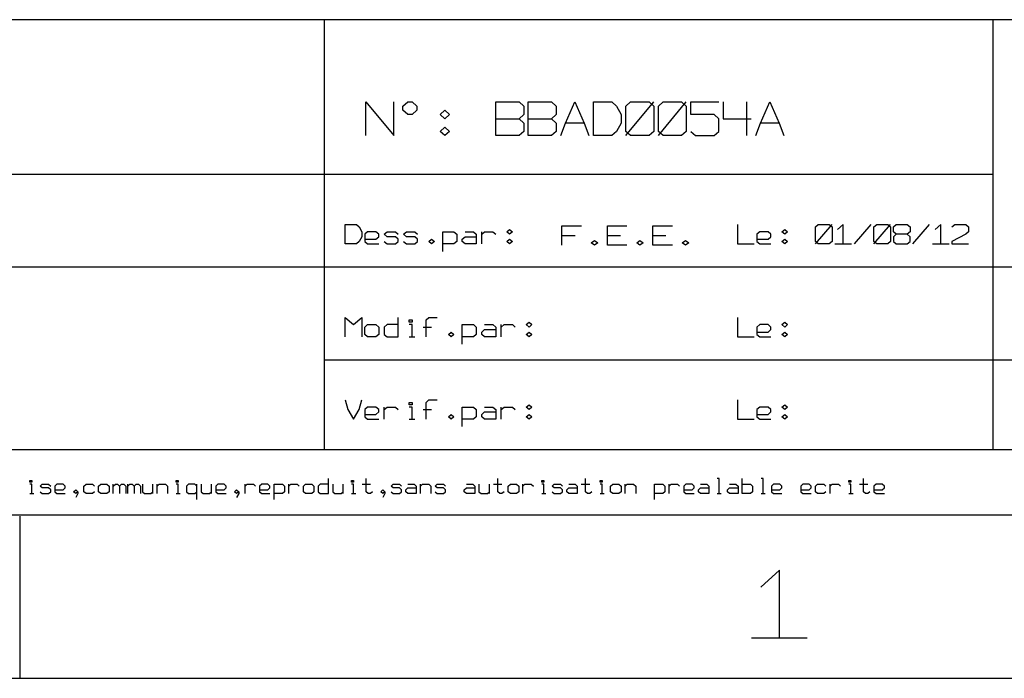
# Model space of a CAD drawing. Extents: x -92 to 503, y -336 to 505.
# Tile 2 of 14: x 205 to 377, y -336 to -221. Entities that reach past the tile are written whole.
import ezdxf

# ---------------------------------------------------------------- set-up
doc = ezdxf.new("R2010")
doc.units = 0
doc.layers.add('1', color=1, linetype='CONTINUOUS')

msp = doc.modelspace()

# ---------------------------------------------------------------- linework, layer by layer
at = {"layer": '1'}
for p, q in [((474.03, -220.98), (42.85, -220.98)), ((258.43, -295.85), (258.43, -220.98)), ((374.85, -295.85), (374.85, -220.98)), ((265.63, -241.18), (265.63, -235.28)), ((265.63, -235.28), (270.48, -241.18)), ((270.48, -241.18), (270.48, -235.28)), ((272.08, -236.03), (272.9, -235.28)), ((272.08, -236.75), (272.08, -236.03)), ((272.9, -235.28), (273.7, -235.28)), ((273.7, -235.28), (274.5, -236.03)), ((274.5, -236.03), (274.5, -236.75)), ((288.25, -241.18), (288.25, -235.28)), ((288.25, -235.28), (292.3, -235.28)), ((292.3, -235.28), (293.1, -236.03)), ((293.1, -236.03), (293.1, -237.5)), ((293.9, -241.18), (293.9, -235.28)), ((293.9, -235.28), (297.95, -235.28)), ((297.95, -235.28), (298.75, -236.03)), ((298.75, -236.03), (298.75, -237.5)), ((300.38, -238.98), (302, -235.28)), ((302, -235.28), (303.6, -238.98)), ((305.23, -241.18), (305.23, -235.28)), ((305.23, -235.28), (308.45, -235.28)), ((308.45, -235.28), (309.28, -236.03)), ((309.28, -236.03), (310.08, -237.5)), ((310.88, -236.03), (311.7, -235.28)), ((310.88, -241.18), (315.73, -235.28)), ((310.88, -240.43), (310.88, -236.03)), ((311.7, -235.28), (314.93, -235.28)), ((314.93, -235.28), (315.73, -236.03)), ((315.73, -236.03), (315.73, -240.43)), ((316.55, -236.03), (317.35, -235.28)), ((316.55, -241.18), (321.4, -235.28)), ((316.55, -240.43), (316.55, -236.03)), ((317.35, -235.28), (320.58, -235.28)), ((320.58, -235.28), (321.4, -236.03)), ((321.4, -236.03), (321.4, -240.43)), ((322.2, -237.5), (322.2, -235.28)), ((322.2, -235.28), (327.05, -235.28)), ((327.85, -235.28), (327.85, -238.23)), ((331.9, -235.28), (331.9, -241.18)), ((334.33, -238.98), (335.95, -235.28)), ((335.95, -235.28), (337.55, -238.98)), ((272.9, -237.5), (272.08, -236.75)), ((273.7, -237.5), (272.9, -237.5)), ((274.5, -236.75), (273.7, -237.5)), ((278.55, -237.5), (279.35, -236.75)), ((279.35, -238.23), (278.55, -237.5)), ((279.35, -236.75), (280.18, -237.5)), ((280.18, -237.5), (279.35, -238.23)), ((288.25, -238.23), (292.3, -238.23)), ((293.1, -237.5), (292.3, -238.23)), ((292.3, -238.23), (293.1, -238.98)), ((293.9, -238.23), (297.95, -238.23)), ((298.75, -237.5), (297.95, -238.23)), ((297.95, -238.23), (298.75, -238.98)), ((310.08, -237.5), (310.08, -238.98)), ((326.25, -237.5), (322.2, -237.5)), ((327.05, -238.23), (326.25, -237.5)), ((327.05, -240.43), (327.05, -238.23)), ((327.85, -238.23), (332.7, -238.23)), ((278.55, -240.43), (279.35, -239.7)), ((279.35, -239.7), (280.18, -240.43)), ((293.1, -238.98), (293.1, -240.43)), ((298.75, -238.98), (298.75, -240.43)), ((299.58, -241.18), (300.38, -238.98)), ((303.6, -238.98), (300.38, -238.98)), ((303.6, -238.98), (304.43, -241.18)), ((310.08, -238.98), (309.28, -240.43)), ((333.53, -241.18), (334.33, -238.98)), ((337.55, -238.98), (334.33, -238.98)), ((337.55, -238.98), (338.38, -241.18)), ((279.35, -241.18), (278.55, -240.43)), ((280.18, -240.43), (279.35, -241.18)), ((292.3, -241.18), (288.25, -241.18)), ((293.1, -240.43), (292.3, -241.18)), ((297.95, -241.18), (293.9, -241.18)), ((298.75, -240.43), (297.95, -241.18)), ((308.45, -241.18), (305.23, -241.18)), ((309.28, -240.43), (308.45, -241.18)), ((311.7, -241.18), (310.88, -240.43)), ((314.93, -241.18), (311.7, -241.18)), ((315.73, -240.43), (314.93, -241.18)), ((317.35, -241.18), (316.55, -240.43)), ((320.58, -241.18), (317.35, -241.18)), ((321.4, -240.43), (320.58, -241.18)), ((322.2, -240.43), (323, -241.18)), ((323, -241.18), (326.25, -241.18)), ((326.25, -241.18), (327.05, -240.43)), ((374.85, -247.93), (42.85, -247.93)), ((262.03, -260.05), (262.03, -256.65)), ((262.03, -256.65), (263.98, -256.65)), ((263.98, -256.65), (264.45, -257.08)), ((264.45, -257.08), (264.93, -257.93)), ((299.75, -260.28), (299.75, -256.88)), ((299.75, -256.88), (303.15, -256.88)), ((307.68, -260.28), (307.68, -256.88)), ((307.68, -256.88), (311.08, -256.88)), ((315.6, -260.28), (315.6, -256.88)), ((315.6, -256.88), (319, -256.88)), ((330.3, -256.65), (330.3, -260.05)), ((343.88, -257.08), (344.35, -256.65)), ((343.88, -260.05), (346.78, -256.65)), ((343.88, -259.63), (343.88, -257.08)), ((344.35, -256.65), (346.3, -256.65)), ((346.3, -256.65), (346.78, -257.08)), ((346.78, -257.08), (346.78, -259.63)), ((348.73, -256.65), (347.75, -257.5)), ((348.73, -260.05), (348.73, -256.65)), ((350.68, -260.05), (353.58, -256.65)), ((354.05, -257.08), (354.55, -256.65)), ((354.05, -260.05), (356.98, -256.65)), ((354.05, -259.63), (354.05, -257.08)), ((354.55, -256.65), (356.48, -256.65)), ((356.48, -256.65), (356.98, -257.08)), ((356.98, -257.08), (356.98, -259.63)), ((357.45, -257.08), (357.95, -256.65)), ((357.45, -257.93), (357.45, -257.08)), ((357.95, -256.65), (359.88, -256.65)), ((359.88, -256.65), (360.38, -257.08)), ((360.38, -257.08), (360.38, -257.93)), ((360.85, -260.05), (363.75, -256.65)), ((365.7, -256.65), (364.73, -257.5)), ((365.7, -260.05), (365.7, -256.65)), ((367.65, -257.08), (368.13, -256.65)), ((368.13, -256.65), (370.08, -256.65)), ((370.08, -256.65), (370.55, -257.08)), ((370.55, -257.08), (370.55, -257.93)), ((264.93, -258.78), (264.45, -259.63)), ((264.93, -257.93), (264.93, -258.78)), ((265.9, -257.93), (265.43, -258.35)), ((265.43, -258.35), (265.43, -259.63)), ((267.35, -257.93), (265.9, -257.93)), ((267.85, -258.35), (267.35, -257.93)), ((267.35, -259.2), (267.85, -258.78)), ((267.85, -258.78), (267.85, -258.35)), ((268.83, -258.35), (269.3, -257.93)), ((269.3, -258.78), (268.83, -258.35)), ((269.3, -257.93), (270.75, -257.93)), ((270.75, -258.78), (269.3, -258.78)), ((270.75, -257.93), (271.25, -258.35)), ((271.25, -259.2), (270.75, -258.78)), ((272.2, -258.35), (272.7, -257.93)), ((272.7, -258.78), (272.2, -258.35)), ((272.7, -257.93), (274.15, -257.93)), ((274.15, -258.78), (272.7, -258.78)), ((274.15, -257.93), (274.63, -258.35)), ((274.63, -259.2), (274.15, -258.78)), ((279, -261.33), (279, -257.93)), ((279, -257.93), (280.95, -257.93)), ((280.95, -257.93), (281.43, -258.35)), ((281.43, -258.35), (281.43, -259.63)), ((282.4, -259.2), (282.88, -258.78)), ((282.88, -257.93), (284.33, -257.93)), ((282.88, -258.78), (284.83, -258.78)), ((284.33, -257.93), (284.83, -258.35)), ((284.83, -258.35), (284.83, -260.05)), ((285.8, -260.05), (285.8, -257.93)), ((285.8, -258.35), (286.28, -257.93)), ((286.28, -257.93), (287.73, -257.93)), ((287.73, -257.93), (288.23, -258.35)), ((290.15, -257.93), (290.65, -257.5)), ((290.65, -258.35), (290.15, -257.93)), ((290.65, -257.5), (291.13, -257.93)), ((291.13, -257.93), (290.65, -258.35)), ((299.75, -258.58), (302.03, -258.58)), ((307.68, -258.58), (309.93, -258.58)), ((315.6, -258.58), (317.85, -258.58)), ((334.18, -257.93), (333.7, -258.35)), ((333.7, -258.35), (333.7, -259.63)), ((335.63, -257.93), (334.18, -257.93)), ((336.13, -258.35), (335.63, -257.93)), ((335.63, -259.2), (336.13, -258.78)), ((336.13, -258.78), (336.13, -258.35)), ((338.05, -257.93), (338.55, -257.5)), ((338.55, -258.35), (338.05, -257.93)), ((338.55, -257.5), (339.03, -257.93)), ((339.03, -257.93), (338.55, -258.35)), ((357.95, -258.35), (357.45, -257.93)), ((357.95, -258.35), (357.45, -258.78)), ((357.45, -258.78), (357.45, -259.63)), ((359.88, -258.35), (357.95, -258.35)), ((360.38, -257.93), (359.88, -258.35)), ((360.38, -258.78), (359.88, -258.35)), ((360.38, -259.63), (360.38, -258.78)), ((370.08, -258.35), (367.65, -259.63)), ((370.55, -257.93), (370.08, -258.35)), ((263.98, -260.05), (262.03, -260.05)), ((264.45, -259.63), (263.98, -260.05)), ((265.43, -259.2), (267.35, -259.2)), ((265.43, -259.63), (265.9, -260.05)), ((265.9, -260.05), (267.85, -260.05)), ((268.83, -259.63), (269.3, -260.05)), ((269.3, -260.05), (270.75, -260.05)), ((270.75, -260.05), (271.25, -259.63)), ((271.25, -259.63), (271.25, -259.2)), ((272.2, -259.63), (272.7, -260.05)), ((272.7, -260.05), (274.15, -260.05)), ((274.15, -260.05), (274.63, -259.63)), ((274.63, -259.63), (274.63, -259.2)), ((276.58, -259.63), (277.05, -259.2)), ((277.05, -260.05), (276.58, -259.63)), ((277.05, -259.2), (277.55, -259.63)), ((277.55, -259.63), (277.05, -260.05)), ((280.95, -260.05), (279, -260.05)), ((281.43, -259.63), (280.95, -260.05)), ((282.4, -259.63), (282.4, -259.2)), ((282.88, -260.05), (282.4, -259.63)), ((284.83, -260.05), (282.88, -260.05)), ((290.15, -259.63), (290.65, -259.2)), ((290.65, -260.05), (290.15, -259.63)), ((290.65, -259.2), (291.13, -259.63)), ((291.13, -259.63), (290.65, -260.05)), ((304.85, -259.85), (305.4, -259.43)), ((305.4, -260.28), (304.85, -259.85)), ((305.4, -259.43), (305.98, -259.85)), ((305.98, -259.85), (305.4, -260.28)), ((311.08, -260.28), (307.68, -260.28)), ((312.78, -259.85), (313.33, -259.43)), ((313.33, -260.28), (312.78, -259.85)), ((313.33, -259.43), (313.9, -259.85)), ((313.9, -259.85), (313.33, -260.28)), ((319, -260.28), (315.6, -260.28)), ((320.7, -259.85), (321.25, -259.43)), ((321.25, -260.28), (320.7, -259.85)), ((321.25, -259.43), (321.83, -259.85)), ((321.83, -259.85), (321.25, -260.28)), ((330.3, -260.05), (333.2, -260.05)), ((333.7, -259.2), (335.63, -259.2)), ((333.7, -259.63), (334.18, -260.05)), ((334.18, -260.05), (336.13, -260.05)), ((338.05, -259.63), (338.55, -259.2)), ((338.55, -260.05), (338.05, -259.63)), ((338.55, -259.2), (339.03, -259.63)), ((339.03, -259.63), (338.55, -260.05)), ((344.35, -260.05), (343.88, -259.63)), ((346.3, -260.05), (344.35, -260.05)), ((346.78, -259.63), (346.3, -260.05)), ((347.28, -260.05), (350.18, -260.05)), ((354.55, -260.05), (354.05, -259.63)), ((356.48, -260.05), (354.55, -260.05)), ((356.98, -259.63), (356.48, -260.05)), ((357.45, -259.63), (357.95, -260.05)), ((357.95, -260.05), (359.88, -260.05)), ((359.88, -260.05), (360.38, -259.63)), ((364.25, -260.05), (367.15, -260.05)), ((367.65, -259.63), (367.65, -260.05)), ((367.65, -260.05), (370.55, -260.05)), ((474.03, -264.1), (42.85, -264.1)), ((262.03, -276.2), (262.03, -272.83)), ((262.03, -272.83), (263.48, -274.1)), ((263.48, -274.1), (264.93, -272.83)), ((264.93, -272.83), (264.93, -276.2)), ((265.43, -274.53), (265.9, -274.1)), ((265.9, -274.1), (267.35, -274.1)), ((267.35, -274.1), (267.85, -274.53)), ((269.3, -274.1), (268.83, -274.53)), ((271.25, -274.1), (269.3, -274.1)), ((271.25, -276.2), (271.25, -272.83)), ((273.18, -273.68), (273.18, -273.25)), ((273.18, -273.25), (273.68, -273.25)), ((273.68, -273.68), (273.18, -273.68)), ((273.68, -274.1), (273.18, -274.1)), ((273.68, -273.25), (273.68, -273.68)), ((273.68, -276.2), (273.68, -274.1)), ((276.1, -273.25), (276.58, -272.83)), ((276.1, -276.2), (276.1, -273.25)), ((276.58, -272.83), (278.03, -272.83)), ((282.4, -277.48), (282.4, -274.1)), ((282.4, -274.1), (284.33, -274.1)), ((284.33, -274.1), (284.83, -274.53)), ((286.28, -274.1), (287.73, -274.1)), ((287.73, -274.1), (288.23, -274.53)), ((289.18, -276.2), (289.18, -274.1)), ((289.18, -274.53), (289.68, -274.1)), ((289.68, -274.1), (291.13, -274.1)), ((291.13, -274.1), (291.6, -274.53)), ((293.55, -274.1), (294.03, -273.68)), ((294.03, -274.53), (293.55, -274.1)), ((294.03, -273.68), (294.53, -274.1)), ((294.53, -274.1), (294.03, -274.53)), ((330.3, -272.83), (330.3, -276.2)), ((334.18, -274.1), (333.7, -274.53)), ((335.63, -274.1), (334.18, -274.1)), ((336.13, -274.53), (335.63, -274.1)), ((338.05, -274.1), (338.55, -273.68)), ((338.55, -274.53), (338.05, -274.1)), ((338.55, -273.68), (339.03, -274.1)), ((339.03, -274.1), (338.55, -274.53)), ((265.43, -275.8), (265.43, -274.53)), ((265.9, -276.2), (265.43, -275.8)), ((267.85, -275.8), (267.35, -276.2)), ((267.85, -274.53), (267.85, -275.8)), ((268.83, -274.53), (268.83, -275.8)), ((268.83, -275.8), (269.3, -276.2)), ((275.6, -274.53), (277.05, -274.53)), ((279.98, -275.8), (280.45, -275.38)), ((280.45, -276.2), (279.98, -275.8)), ((280.45, -275.38), (280.95, -275.8)), ((280.95, -275.8), (280.45, -276.2)), ((284.83, -275.8), (284.33, -276.2)), ((284.83, -274.53), (284.83, -275.8)), ((285.8, -275.38), (286.28, -274.95)), ((285.8, -275.8), (285.8, -275.38)), ((286.28, -276.2), (285.8, -275.8)), ((286.28, -274.95), (288.23, -274.95)), ((288.23, -274.53), (288.23, -276.2)), ((293.55, -275.8), (294.03, -275.38)), ((294.03, -276.2), (293.55, -275.8)), ((294.03, -275.38), (294.53, -275.8)), ((294.53, -275.8), (294.03, -276.2)), ((333.7, -274.53), (333.7, -275.8)), ((333.7, -275.38), (335.63, -275.38)), ((333.7, -275.8), (334.18, -276.2)), ((335.63, -275.38), (336.13, -274.95)), ((336.13, -274.95), (336.13, -274.53)), ((338.05, -275.8), (338.55, -275.38)), ((338.55, -276.2), (338.05, -275.8)), ((338.55, -275.38), (339.03, -275.8)), ((339.03, -275.8), (338.55, -276.2)), ((267.35, -276.2), (265.9, -276.2)), ((269.3, -276.2), (271.25, -276.2)), ((273.18, -276.2), (274.15, -276.2)), ((284.33, -276.2), (282.4, -276.2)), ((288.23, -276.2), (286.28, -276.2)), ((330.3, -276.2), (333.2, -276.2)), ((334.18, -276.2), (336.13, -276.2)), ((474.03, -280.28), (258.43, -280.28)), ((262.03, -287.2), (262.5, -288.88)), ((264.45, -288.88), (264.93, -287.2)), ((273.18, -288.05), (273.18, -287.63)), ((273.18, -287.63), (273.68, -287.63)), ((273.68, -287.63), (273.68, -288.05)), ((276.1, -287.63), (276.58, -287.2)), ((276.1, -290.58), (276.1, -287.63)), ((276.58, -287.2), (278.03, -287.2)), ((330.3, -287.2), (330.3, -290.58)), ((262.5, -288.88), (263.48, -290.58)), ((263.48, -290.58), (264.45, -288.88)), ((265.9, -288.48), (265.43, -288.88)), ((265.43, -288.88), (265.43, -290.15)), ((267.35, -288.48), (265.9, -288.48)), ((267.85, -288.88), (267.35, -288.48)), ((267.35, -289.73), (267.85, -289.3)), ((267.85, -289.3), (267.85, -288.88)), ((268.83, -290.58), (268.83, -288.48)), ((268.83, -288.88), (269.3, -288.48)), ((269.3, -288.48), (270.75, -288.48)), ((270.75, -288.48), (271.25, -288.88)), ((273.68, -288.05), (273.18, -288.05)), ((273.68, -288.48), (273.18, -288.48)), ((273.68, -290.58), (273.68, -288.48)), ((275.6, -288.88), (277.05, -288.88)), ((282.4, -291.85), (282.4, -288.48)), ((282.4, -288.48), (284.33, -288.48)), ((284.33, -288.48), (284.83, -288.88)), ((284.83, -288.88), (284.83, -290.15)), ((285.8, -289.73), (286.28, -289.3)), ((286.28, -288.48), (287.73, -288.48)), ((286.28, -289.3), (288.23, -289.3)), ((287.73, -288.48), (288.23, -288.88)), ((288.23, -288.88), (288.23, -290.58)), ((289.18, -290.58), (289.18, -288.48)), ((289.18, -288.88), (289.68, -288.48)), ((289.68, -288.48), (291.13, -288.48)), ((291.13, -288.48), (291.6, -288.88)), ((293.55, -288.48), (294.03, -288.05)), ((294.03, -288.88), (293.55, -288.48)), ((294.03, -288.05), (294.53, -288.48)), ((294.53, -288.48), (294.03, -288.88)), ((334.18, -288.48), (333.7, -288.88)), ((333.7, -288.88), (333.7, -290.15)), ((335.63, -288.48), (334.18, -288.48)), ((336.13, -288.88), (335.63, -288.48)), ((335.63, -289.73), (336.13, -289.3)), ((336.13, -289.3), (336.13, -288.88)), ((338.05, -288.48), (338.55, -288.05)), ((338.55, -288.88), (338.05, -288.48)), ((338.55, -288.05), (339.03, -288.48)), ((339.03, -288.48), (338.55, -288.88)), ((265.43, -289.73), (267.35, -289.73)), ((265.43, -290.15), (265.9, -290.58)), ((265.9, -290.58), (267.85, -290.58)), ((273.18, -290.58), (274.15, -290.58)), ((279.98, -290.15), (280.45, -289.73)), ((280.45, -290.58), (279.98, -290.15)), ((280.45, -289.73), (280.95, -290.15)), ((280.95, -290.15), (280.45, -290.58)), ((284.33, -290.58), (282.4, -290.58)), ((284.83, -290.15), (284.33, -290.58)), ((285.8, -290.15), (285.8, -289.73)), ((286.28, -290.58), (285.8, -290.15)), ((288.23, -290.58), (286.28, -290.58)), ((293.55, -290.15), (294.03, -289.73)), ((294.03, -290.58), (293.55, -290.15)), ((294.03, -289.73), (294.53, -290.15)), ((294.53, -290.15), (294.03, -290.58)), ((330.3, -290.58), (333.2, -290.58)), ((333.7, -289.73), (335.63, -289.73)), ((333.7, -290.15), (334.18, -290.58)), ((334.18, -290.58), (336.13, -290.58)), ((338.05, -290.15), (338.55, -289.73)), ((338.55, -290.58), (338.05, -290.15)), ((338.55, -289.73), (339.03, -290.15)), ((339.03, -290.15), (338.55, -290.58)), ((42.85, -295.85), (474.03, -295.85)), ((207.1, -301.55), (207.1, -301.23)), ((207.1, -301.23), (207.48, -301.23)), ((207.48, -301.55), (207.1, -301.55)), ((207.48, -301.23), (207.48, -301.55)), ((232.58, -301.55), (232.58, -301.23)), ((232.58, -301.23), (232.93, -301.23)), ((232.93, -301.55), (232.58, -301.55)), ((232.93, -301.23), (232.93, -301.55)), ((259.13, -303.53), (259.13, -300.9)), ((263.13, -301.55), (263.13, -301.23)), ((263.13, -301.23), (263.48, -301.23)), ((263.48, -301.55), (263.13, -301.55)), ((263.48, -301.23), (263.48, -301.55)), ((265.68, -303.2), (265.68, -300.9)), ((288.58, -303.2), (288.58, -300.9)), ((296.23, -301.55), (296.23, -301.23)), ((296.23, -301.23), (296.58, -301.23)), ((296.58, -301.55), (296.23, -301.55)), ((296.58, -301.23), (296.58, -301.55)), ((303.85, -303.2), (303.85, -300.9)), ((306.4, -301.55), (306.4, -301.23)), ((306.4, -301.23), (306.78, -301.23)), ((306.78, -301.55), (306.4, -301.55)), ((306.78, -301.23), (306.78, -301.55)), ((327.15, -300.9), (326.78, -300.9)), ((327.15, -303.53), (327.15, -300.9)), ((331.15, -303.53), (331.15, -300.9)), ((334.78, -300.9), (334.43, -300.9)), ((334.78, -303.53), (334.78, -300.9)), ((349.7, -301.55), (349.7, -301.23)), ((349.7, -301.23), (350.05, -301.23)), ((350.05, -301.55), (349.7, -301.55)), ((350.05, -301.23), (350.05, -301.55)), ((352.25, -303.2), (352.25, -300.9)), ((207.48, -301.88), (207.1, -301.88)), ((207.48, -303.53), (207.48, -301.88)), ((208.93, -302.23), (209.28, -301.88)), ((209.28, -302.55), (208.93, -302.23)), ((208.93, -303.2), (209.28, -303.53)), ((209.28, -301.88), (210.38, -301.88)), ((210.38, -302.55), (209.28, -302.55)), ((210.38, -301.88), (210.75, -302.23)), ((210.75, -302.88), (210.38, -302.55)), ((210.38, -303.53), (210.75, -303.2)), ((210.75, -303.2), (210.75, -302.88)), ((211.83, -301.88), (211.48, -302.23)), ((211.48, -302.23), (211.48, -303.2)), ((211.48, -302.88), (212.93, -302.88)), ((211.48, -303.2), (211.83, -303.53)), ((212.93, -301.88), (211.83, -301.88)), ((213.28, -302.23), (212.93, -301.88)), ((212.93, -302.88), (213.28, -302.55)), ((213.28, -302.55), (213.28, -302.23)), ((214.75, -303.2), (215.1, -302.88)), ((215.1, -303.53), (214.75, -303.2)), ((215.1, -302.88), (215.48, -303.2)), ((215.48, -303.2), (215.1, -303.53)), ((215.48, -303.2), (215.48, -303.53)), ((216.55, -302.23), (216.93, -301.88)), ((216.55, -303.2), (216.55, -302.23)), ((216.93, -303.53), (216.55, -303.2)), ((216.93, -301.88), (218.03, -301.88)), ((218.03, -301.88), (218.38, -302.23)), ((218.38, -303.2), (218.03, -303.53)), ((219.1, -302.23), (219.48, -301.88)), ((219.1, -303.2), (219.1, -302.23)), ((219.48, -303.53), (219.1, -303.2)), ((219.48, -301.88), (220.55, -301.88)), ((220.55, -301.88), (220.93, -302.23)), ((220.93, -303.2), (220.55, -303.53)), ((220.93, -302.23), (220.93, -303.2)), ((221.65, -303.53), (221.65, -301.88)), ((221.65, -302.23), (222.03, -301.88)), ((222.03, -301.88), (222.38, -301.88)), ((222.38, -301.88), (222.75, -302.23)), ((222.75, -302.23), (223.1, -301.88)), ((222.75, -302.23), (222.75, -303.53)), ((223.1, -301.88), (223.48, -301.88)), ((223.48, -301.88), (223.83, -302.23)), ((223.83, -302.23), (223.83, -303.53)), ((224.2, -303.53), (224.2, -301.88)), ((224.2, -302.23), (224.55, -301.88)), ((224.55, -301.88), (224.93, -301.88)), ((224.93, -301.88), (225.3, -302.23)), ((225.3, -302.23), (225.65, -301.88)), ((225.3, -302.23), (225.3, -303.53)), ((225.65, -301.88), (226.03, -301.88)), ((226.03, -301.88), (226.38, -302.23)), ((226.38, -302.23), (226.38, -303.53)), ((226.75, -301.88), (226.75, -303.2)), ((226.75, -303.2), (227.1, -303.53)), ((228.2, -303.53), (228.55, -303.2)), ((228.55, -303.53), (228.55, -301.88)), ((229.3, -303.53), (229.3, -301.88)), ((229.3, -302.23), (229.65, -301.88)), ((229.65, -301.88), (230.75, -301.88)), ((230.75, -301.88), (231.1, -302.23)), ((231.1, -302.23), (231.1, -303.53)), ((232.93, -301.88), (232.58, -301.88)), ((232.93, -303.53), (232.93, -301.88)), ((234.75, -301.88), (234.38, -302.23)), ((234.38, -302.23), (234.38, -303.2)), ((234.38, -303.2), (234.75, -303.53)), ((235.83, -301.88), (234.75, -301.88)), ((236.2, -302.23), (235.83, -301.88)), ((235.83, -303.53), (236.2, -303.2)), ((236.2, -304.53), (236.2, -301.88)), ((236.93, -301.88), (236.93, -303.2)), ((236.93, -303.2), (237.3, -303.53)), ((238.38, -303.53), (238.75, -303.2)), ((238.75, -303.53), (238.75, -301.88)), ((239.85, -301.88), (239.48, -302.23)), ((239.48, -302.23), (239.48, -303.2)), ((239.48, -302.88), (240.93, -302.88)), ((239.48, -303.2), (239.85, -303.53)), ((240.93, -301.88), (239.85, -301.88)), ((241.3, -302.23), (240.93, -301.88)), ((240.93, -302.88), (241.3, -302.55)), ((241.3, -302.55), (241.3, -302.23)), ((242.75, -303.2), (243.1, -302.88)), ((243.1, -303.53), (242.75, -303.2)), ((243.1, -302.88), (243.48, -303.2)), ((243.48, -303.2), (243.1, -303.53)), ((243.48, -303.2), (243.48, -303.53)), ((244.58, -303.53), (244.58, -301.88)), ((244.58, -302.23), (244.93, -301.88)), ((244.93, -301.88), (246.03, -301.88)), ((246.03, -301.88), (246.38, -302.23)), ((247.48, -301.88), (247.13, -302.23)), ((247.13, -302.23), (247.13, -303.2)), ((247.13, -302.88), (248.58, -302.88)), ((247.13, -303.2), (247.48, -303.53)), ((248.58, -301.88), (247.48, -301.88)), ((248.93, -302.23), (248.58, -301.88)), ((248.58, -302.88), (248.93, -302.55)), ((248.93, -302.55), (248.93, -302.23)), ((249.65, -304.53), (249.65, -301.88)), ((249.65, -301.88), (251.13, -301.88)), ((251.13, -301.88), (251.48, -302.23)), ((251.48, -303.2), (251.13, -303.53)), ((251.48, -302.23), (251.48, -303.2)), ((252.2, -303.53), (252.2, -301.88)), ((252.2, -302.23), (252.58, -301.88)), ((252.58, -301.88), (253.65, -301.88)), ((253.65, -301.88), (254.03, -302.23)), ((254.75, -302.23), (255.13, -301.88)), ((254.75, -303.2), (254.75, -302.23)), ((255.13, -303.53), (254.75, -303.2)), ((255.13, -301.88), (256.2, -301.88)), ((256.2, -301.88), (256.58, -302.23)), ((256.58, -303.2), (256.2, -303.53)), ((256.58, -302.23), (256.58, -303.2)), ((257.68, -301.88), (257.3, -302.23)), ((257.3, -302.23), (257.3, -303.2)), ((257.3, -303.2), (257.68, -303.53)), ((259.13, -301.88), (257.68, -301.88)), ((259.85, -301.88), (259.85, -303.2)), ((259.85, -303.2), (260.2, -303.53)), ((261.3, -303.53), (261.68, -303.2)), ((261.68, -303.53), (261.68, -301.88)), ((263.48, -301.88), (263.13, -301.88)), ((263.48, -303.53), (263.48, -301.88)), ((264.95, -301.88), (266.4, -301.88)), ((266.03, -303.53), (265.68, -303.2)), ((266.75, -303.2), (266.4, -303.53)), ((268.2, -303.2), (268.58, -302.88)), ((268.58, -303.53), (268.2, -303.2)), ((268.58, -302.88), (268.95, -303.2)), ((268.95, -303.2), (268.58, -303.53)), ((268.95, -303.2), (268.95, -303.53)), ((270.03, -302.23), (270.4, -301.88)), ((270.4, -302.55), (270.03, -302.23)), ((270.03, -303.2), (270.4, -303.53)), ((270.4, -301.88), (271.48, -301.88)), ((271.48, -302.55), (270.4, -302.55)), ((271.48, -301.88), (271.85, -302.23)), ((271.85, -302.88), (271.48, -302.55)), ((271.48, -303.53), (271.85, -303.2)), ((271.85, -303.2), (271.85, -302.88)), ((272.58, -302.88), (272.95, -302.55)), ((272.58, -303.2), (272.58, -302.88)), ((272.95, -303.53), (272.58, -303.2)), ((272.95, -301.88), (274.03, -301.88)), ((272.95, -302.55), (274.4, -302.55)), ((274.03, -301.88), (274.4, -302.23)), ((274.4, -302.23), (274.4, -303.53)), ((275.13, -303.53), (275.13, -301.88)), ((275.13, -302.23), (275.48, -301.88)), ((275.48, -301.88), (276.58, -301.88)), ((276.58, -301.88), (276.95, -302.23)), ((276.95, -302.23), (276.95, -303.53)), ((277.68, -302.23), (278.03, -301.88)), ((278.03, -302.55), (277.68, -302.23)), ((277.68, -303.2), (278.03, -303.53)), ((278.03, -301.88), (279.13, -301.88)), ((279.13, -302.55), (278.03, -302.55)), ((279.13, -301.88), (279.5, -302.23)), ((279.5, -302.88), (279.13, -302.55)), ((279.13, -303.53), (279.5, -303.2)), ((279.5, -303.2), (279.5, -302.88)), ((282.75, -302.88), (283.13, -302.55)), ((282.75, -303.2), (282.75, -302.88)), ((283.13, -303.53), (282.75, -303.2)), ((283.13, -301.88), (284.23, -301.88)), ((283.13, -302.55), (284.58, -302.55)), ((284.23, -301.88), (284.58, -302.23)), ((284.58, -302.23), (284.58, -303.53)), ((285.3, -301.88), (285.3, -303.2)), ((285.3, -303.2), (285.68, -303.53)), ((286.78, -303.53), (287.13, -303.2)), ((287.13, -303.53), (287.13, -301.88)), ((287.85, -301.88), (289.3, -301.88)), ((288.95, -303.53), (288.58, -303.2)), ((289.68, -303.2), (289.3, -303.53)), ((290.4, -302.23), (290.78, -301.88)), ((290.4, -303.2), (290.4, -302.23)), ((290.78, -303.53), (290.4, -303.2)), ((290.78, -301.88), (291.85, -301.88)), ((291.85, -301.88), (292.23, -302.23)), ((292.23, -303.2), (291.85, -303.53)), ((292.23, -302.23), (292.23, -303.2)), ((292.95, -303.53), (292.95, -301.88)), ((292.95, -302.23), (293.3, -301.88)), ((293.3, -301.88), (294.4, -301.88)), ((294.4, -301.88), (294.78, -302.23)), ((296.58, -301.88), (296.23, -301.88)), ((296.58, -303.53), (296.58, -301.88)), ((298.05, -302.23), (298.4, -301.88)), ((298.4, -302.55), (298.05, -302.23)), ((298.05, -303.2), (298.4, -303.53)), ((298.4, -301.88), (299.5, -301.88)), ((299.5, -302.55), (298.4, -302.55)), ((299.5, -301.88), (299.85, -302.23)), ((299.85, -302.88), (299.5, -302.55)), ((299.5, -303.53), (299.85, -303.2)), ((299.85, -303.2), (299.85, -302.88)), ((300.58, -302.88), (300.95, -302.55)), ((300.58, -303.2), (300.58, -302.88)), ((300.95, -303.53), (300.58, -303.2)), ((300.95, -301.88), (302.05, -301.88)), ((300.95, -302.55), (302.4, -302.55)), ((302.05, -301.88), (302.4, -302.23)), ((302.4, -302.23), (302.4, -303.53)), ((303.13, -301.88), (304.6, -301.88)), ((304.23, -303.53), (303.85, -303.2)), ((304.95, -303.2), (304.6, -303.53)), ((306.78, -301.88), (306.4, -301.88)), ((306.78, -303.53), (306.78, -301.88)), ((308.23, -302.23), (308.6, -301.88)), ((308.23, -303.2), (308.23, -302.23)), ((308.6, -303.53), (308.23, -303.2)), ((308.6, -301.88), (309.68, -301.88)), ((309.68, -301.88), (310.05, -302.23)), ((310.05, -303.2), (309.68, -303.53)), ((310.05, -302.23), (310.05, -303.2)), ((310.78, -303.53), (310.78, -301.88)), ((310.78, -302.23), (311.13, -301.88)), ((311.13, -301.88), (312.23, -301.88)), ((312.23, -301.88), (312.6, -302.23)), ((312.6, -302.23), (312.6, -303.53)), ((315.88, -304.53), (315.88, -301.88)), ((315.88, -301.88), (317.33, -301.88)), ((317.33, -301.88), (317.68, -302.23)), ((317.68, -303.2), (317.33, -303.53)), ((317.68, -302.23), (317.68, -303.2)), ((318.4, -303.53), (318.4, -301.88)), ((318.4, -302.23), (318.78, -301.88)), ((318.78, -301.88), (319.88, -301.88)), ((319.88, -301.88), (320.23, -302.23)), ((321.33, -301.88), (320.95, -302.23)), ((320.95, -302.23), (320.95, -303.2)), ((320.95, -302.88), (322.4, -302.88)), ((320.95, -303.2), (321.33, -303.53)), ((322.4, -301.88), (321.33, -301.88)), ((322.78, -302.23), (322.4, -301.88)), ((322.4, -302.88), (322.78, -302.55)), ((322.78, -302.55), (322.78, -302.23)), ((323.5, -302.88), (323.88, -302.55)), ((323.5, -303.2), (323.5, -302.88)), ((323.88, -303.53), (323.5, -303.2)), ((323.88, -301.88), (324.95, -301.88)), ((323.88, -302.55), (325.33, -302.55)), ((324.95, -301.88), (325.33, -302.23)), ((325.33, -302.23), (325.33, -303.53)), ((328.6, -302.88), (328.95, -302.55)), ((328.6, -303.2), (328.6, -302.88)), ((328.95, -303.53), (328.6, -303.2)), ((328.95, -301.88), (330.05, -301.88)), ((328.95, -302.55), (330.43, -302.55)), ((330.05, -301.88), (330.43, -302.23)), ((330.43, -302.23), (330.43, -303.53)), ((331.15, -301.88), (332.6, -301.88)), ((332.6, -301.88), (332.95, -302.23)), ((332.95, -303.2), (332.6, -303.53)), ((332.95, -302.23), (332.95, -303.2)), ((336.6, -301.88), (336.23, -302.23)), ((336.23, -302.23), (336.23, -303.2)), ((336.23, -302.88), (337.7, -302.88)), ((336.23, -303.2), (336.6, -303.53)), ((337.7, -301.88), (336.6, -301.88)), ((338.05, -302.23), (337.7, -301.88)), ((337.7, -302.88), (338.05, -302.55)), ((338.05, -302.55), (338.05, -302.23)), ((341.7, -301.88), (341.33, -302.23)), ((341.33, -302.23), (341.33, -303.2)), ((341.33, -302.88), (342.78, -302.88)), ((341.33, -303.2), (341.7, -303.53)), ((342.78, -301.88), (341.7, -301.88)), ((343.15, -302.23), (342.78, -301.88)), ((342.78, -302.88), (343.15, -302.55)), ((343.15, -302.55), (343.15, -302.23)), ((343.88, -302.23), (344.25, -301.88)), ((343.88, -303.2), (343.88, -302.23)), ((344.25, -303.53), (343.88, -303.2)), ((344.25, -301.88), (345.33, -301.88)), ((345.33, -301.88), (345.7, -302.23)), ((345.7, -303.2), (345.33, -303.53)), ((346.43, -303.53), (346.43, -301.88)), ((346.43, -302.23), (346.78, -301.88)), ((346.78, -301.88), (347.88, -301.88)), ((347.88, -301.88), (348.25, -302.23)), ((350.05, -301.88), (349.7, -301.88)), ((350.05, -303.53), (350.05, -301.88)), ((351.53, -301.88), (352.98, -301.88)), ((352.6, -303.53), (352.25, -303.2)), ((353.33, -303.2), (352.98, -303.53)), ((354.43, -301.88), (354.05, -302.23)), ((354.05, -302.23), (354.05, -303.2)), ((354.05, -302.88), (355.53, -302.88)), ((354.05, -303.2), (354.43, -303.53)), ((355.53, -301.88), (354.43, -301.88)), ((355.88, -302.23), (355.53, -301.88)), ((355.53, -302.88), (355.88, -302.55)), ((355.88, -302.55), (355.88, -302.23)), ((207.1, -303.53), (207.83, -303.53)), ((209.28, -303.53), (210.38, -303.53)), ((211.83, -303.53), (213.28, -303.53)), ((215.48, -303.53), (215.1, -304.2)), ((218.03, -303.53), (216.93, -303.53)), ((220.55, -303.53), (219.48, -303.53)), ((227.1, -303.53), (228.2, -303.53)), ((232.58, -303.53), (233.3, -303.53)), ((234.75, -303.53), (235.83, -303.53)), ((237.3, -303.53), (238.38, -303.53)), ((239.85, -303.53), (241.3, -303.53)), ((243.48, -303.53), (243.1, -304.2)), ((247.48, -303.53), (248.93, -303.53)), ((251.13, -303.53), (249.65, -303.53)), ((256.2, -303.53), (255.13, -303.53)), ((257.68, -303.53), (259.13, -303.53)), ((260.2, -303.53), (261.3, -303.53)), ((263.13, -303.53), (263.85, -303.53)), ((266.4, -303.53), (266.03, -303.53)), ((268.95, -303.53), (268.58, -304.2)), ((270.4, -303.53), (271.48, -303.53)), ((274.4, -303.53), (272.95, -303.53)), ((278.03, -303.53), (279.13, -303.53)), ((284.58, -303.53), (283.13, -303.53)), ((285.68, -303.53), (286.78, -303.53)), ((289.3, -303.53), (288.95, -303.53)), ((291.85, -303.53), (290.78, -303.53)), ((296.23, -303.53), (296.95, -303.53)), ((298.4, -303.53), (299.5, -303.53)), ((302.4, -303.53), (300.95, -303.53)), ((304.6, -303.53), (304.23, -303.53)), ((306.4, -303.53), (307.13, -303.53)), ((309.68, -303.53), (308.6, -303.53)), ((317.33, -303.53), (315.88, -303.53)), ((321.33, -303.53), (322.78, -303.53)), ((325.33, -303.53), (323.88, -303.53)), ((326.78, -303.53), (327.5, -303.53)), ((330.43, -303.53), (328.95, -303.53)), ((332.6, -303.53), (331.15, -303.53)), ((334.43, -303.53), (335.15, -303.53)), ((336.6, -303.53), (338.05, -303.53)), ((341.7, -303.53), (343.15, -303.53)), ((345.33, -303.53), (344.25, -303.53)), ((349.7, -303.53), (350.43, -303.53)), ((352.98, -303.53), (352.6, -303.53)), ((354.43, -303.53), (355.88, -303.53)), ((-63.35, -307.23), (474.2, -307.23)), ((42.85, -307.23), (474.03, -307.23)), ((205.43, -335.7), (205.43, -307.43)), ((337.6, -316.85), (334.38, -319.8)), ((337.6, -328.63), (337.6, -316.85)), ((332.75, -328.63), (342.45, -328.63)), ((-91.65, -335.7), (502.53, -335.7))]:
    msp.add_line(p, q, dxfattribs=at)

doc.saveas('drawing.dxf')
